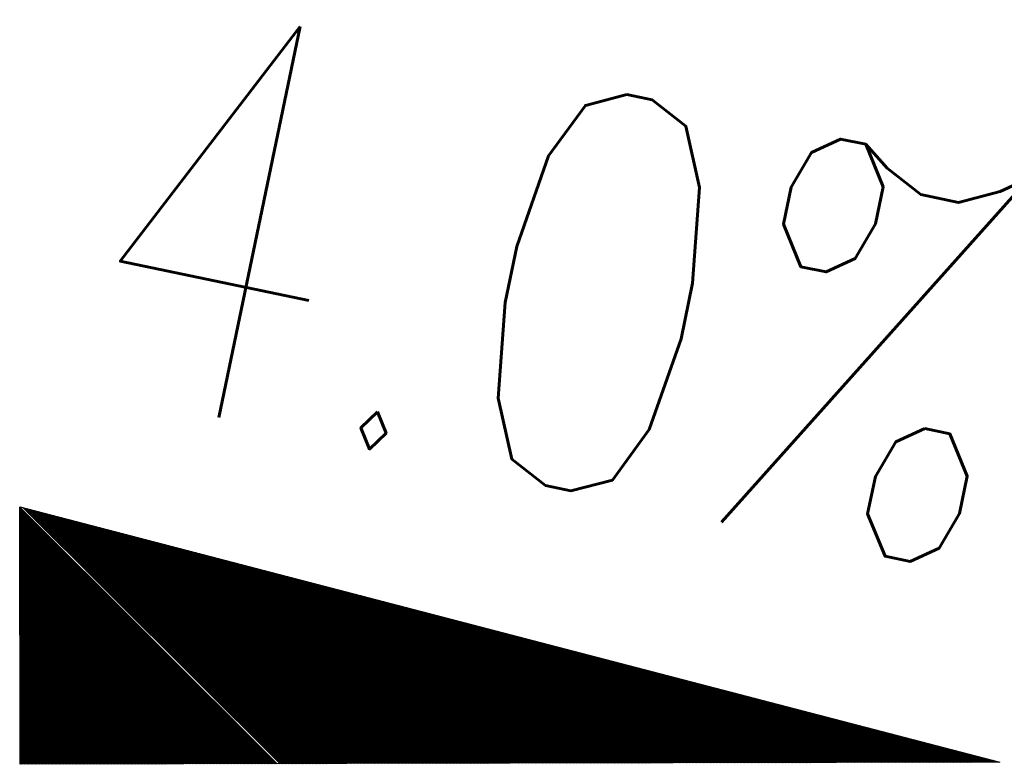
# Model space of a CAD drawing. Extents: x 0 to 1135, y 0 to 420.
# Tile 55 of 79: x 1083 to 1089, y 141 to 146. Entities that reach past the tile are written whole.
import ezdxf

# ---------------------------------------------------------------- set-up
doc = ezdxf.new("R2010")
doc.units = 0
doc.header["$LTSCALE"] = 2
doc.header["$MEASUREMENT"] = 0
doc.linetypes.add('AUSGEZOGEN', pattern=[0])
doc.layers.get('0').update_dxf_attribs({"color": 8, "linetype": 'AUSGEZOGEN'})
doc.layers.add('GEF', color=8, linetype='AUSGEZOGEN')
doc.styles.add('ROMANS', font='romans.shx', dxfattribs={"width": 0.8})

# ---------------------------------------------------------------- blocks, each defined once
blk = doc.blocks.new('*X15')
at = {"color": 0}
for p, q in [((725.8266, 193.8437), (727.4359, 195.4529)), ((725.8266, 193.8525), (727.427, 195.4529)), ((725.8266, 193.8614), (727.4182, 195.4529)), ((725.8266, 193.8702), (727.4094, 195.4529)), ((725.8266, 193.879), (727.4005, 195.4529)), ((725.8266, 193.8879), (727.3917, 195.4529)), ((725.8266, 193.8967), (727.3828, 195.4529)), ((725.8266, 193.9056), (727.374, 195.4529)), ((725.8266, 193.9144), (727.3652, 195.4529)), ((725.8266, 193.9232), (727.3563, 195.4529)), ((725.8266, 193.9321), (727.3475, 195.4529)), ((725.8266, 193.9409), (727.3387, 195.4529)), ((725.8266, 193.9498), (727.3298, 195.4529)), ((725.8266, 193.9586), (727.321, 195.4529)), ((725.8266, 193.9674), (727.3121, 195.4529)), ((725.8266, 193.9763), (727.3033, 195.4529)), ((725.8266, 193.9851), (727.2945, 195.4529)), ((725.8266, 193.994), (727.2856, 195.4529)), ((725.8266, 194.0028), (727.2768, 195.4529)), ((725.8266, 194.0116), (727.2679, 195.4529)), ((725.8266, 194.0205), (727.2591, 195.4529)), ((725.8266, 194.0293), (727.2503, 195.4529)), ((725.8266, 194.0381), (727.2414, 195.4529)), ((725.8266, 194.047), (727.2326, 195.4529)), ((725.8266, 194.0558), (727.2237, 195.4529)), ((725.8266, 194.0647), (727.2149, 195.4529)), ((725.8266, 194.0735), (727.2061, 195.4529)), ((725.8266, 194.0823), (727.1972, 195.4529)), ((725.8266, 194.0912), (727.1884, 195.4529)), ((725.8266, 194.1), (727.1796, 195.4529)), ((725.8266, 194.1089), (727.1707, 195.4529)), ((725.8266, 194.1177), (727.1619, 195.4529)), ((725.8266, 194.1265), (727.153, 195.4529)), ((725.8266, 194.1354), (727.1442, 195.4529)), ((725.8266, 194.1442), (727.1354, 195.4529)), ((725.8266, 194.153), (727.1265, 195.4529)), ((725.8266, 194.1619), (727.1177, 195.4529)), ((725.8266, 194.1707), (727.1088, 195.4529)), ((725.8266, 194.1796), (727.1, 195.4529)), ((725.8266, 194.1884), (727.0912, 195.4529)), ((725.8266, 194.1972), (727.0823, 195.4529)), ((725.8266, 194.2061), (727.0735, 195.4529)), ((725.8266, 194.2149), (727.0646, 195.4529)), ((725.8266, 194.2238), (727.0558, 195.4529)), ((725.8266, 194.2326), (727.047, 195.4529)), ((725.8266, 194.2414), (727.0381, 195.4529)), ((725.8266, 194.2503), (727.0293, 195.4529)), ((725.8266, 194.2591), (727.0205, 195.4529)), ((725.8266, 194.268), (727.0116, 195.4529)), ((725.8266, 194.2768), (727.0028, 195.4529)), ((725.8266, 194.2856), (726.9939, 195.4529)), ((725.8266, 194.2945), (726.9851, 195.4529)), ((725.8266, 194.3033), (726.9763, 195.4529)), ((725.8266, 194.3121), (726.9674, 195.4529)), ((725.8266, 194.321), (726.9586, 195.4529)), ((725.8266, 194.3298), (726.9497, 195.4529)), ((725.8266, 194.3387), (726.9409, 195.4529)), ((725.8266, 194.3475), (726.9321, 195.4529)), ((725.8266, 194.3563), (726.9232, 195.4529)), ((725.8266, 194.3652), (726.9144, 195.4529)), ((725.8266, 194.374), (726.9055, 195.4529)), ((725.8266, 194.3829), (726.8967, 195.4529)), ((725.8266, 194.3917), (726.8879, 195.4529)), ((725.8266, 194.4005), (726.879, 195.4529)), ((725.8266, 194.4094), (726.8702, 195.4529)), ((725.8266, 194.4182), (726.8614, 195.4529)), ((725.8266, 194.4271), (726.8525, 195.4529)), ((725.8266, 194.4359), (726.8437, 195.4529)), ((725.8266, 194.4447), (726.8348, 195.4529)), ((725.8266, 194.4536), (726.826, 195.4529)), ((725.8266, 194.4624), (726.8172, 195.4529)), ((725.8266, 194.4712), (726.8083, 195.4529)), ((725.8266, 194.4801), (726.7995, 195.4529)), ((725.8266, 194.4889), (726.7906, 195.4529)), ((725.8266, 194.4978), (726.7818, 195.4529)), ((725.8266, 194.5066), (726.773, 195.4529)), ((725.8266, 194.5154), (726.7641, 195.4529)), ((725.8266, 194.5243), (726.7553, 195.4529)), ((725.8266, 194.5331), (726.7465, 195.4529)), ((725.8266, 194.542), (726.7376, 195.4529)), ((725.8266, 194.5508), (726.7288, 195.4529)), ((725.8266, 194.5596), (726.7199, 195.4529)), ((725.8266, 194.5685), (726.7111, 195.4529)), ((725.8266, 194.5773), (726.7023, 195.4529)), ((725.8266, 194.5862), (726.6934, 195.4529)), ((725.8266, 194.595), (726.6846, 195.4529)), ((725.8266, 194.6038), (726.6757, 195.4529)), ((725.8266, 194.6127), (726.6669, 195.4529)), ((725.8266, 194.6215), (726.6581, 195.4529)), ((725.8266, 194.6303), (726.6492, 195.4529)), ((725.8266, 194.6392), (726.6404, 195.4529)), ((725.8266, 194.648), (726.6315, 195.4529)), ((725.8266, 194.6569), (726.6227, 195.4529)), ((725.8266, 194.6657), (726.6139, 195.4529)), ((725.8266, 194.6745), (726.605, 195.4529)), ((725.8266, 194.6834), (726.5962, 195.4529)), ((725.8266, 194.6922), (726.5874, 195.4529)), ((725.8266, 194.7011), (726.5785, 195.4529)), ((725.8266, 194.7099), (726.5697, 195.4529)), ((725.8266, 194.7187), (726.5608, 195.4529)), ((725.8266, 194.7276), (726.552, 195.4529)), ((725.8266, 194.7364), (726.5432, 195.4529)), ((725.8266, 194.7453), (726.5343, 195.4529)), ((725.8266, 194.7541), (726.5255, 195.4529)), ((725.8266, 194.7629), (726.5166, 195.4529)), ((725.8266, 194.7718), (726.5078, 195.4529)), ((725.8266, 194.7806), (726.499, 195.4529)), ((725.8266, 194.7894), (726.4901, 195.4529)), ((725.8266, 194.7983), (726.4813, 195.4529)), ((725.8266, 194.8071), (726.4724, 195.4529)), ((725.8266, 194.816), (726.4636, 195.4529)), ((725.8266, 194.8248), (726.4548, 195.4529)), ((725.8266, 194.8336), (726.4459, 195.4529)), ((725.8266, 194.8425), (726.4371, 195.4529)), ((725.8266, 194.8513), (726.4283, 195.4529)), ((725.8266, 194.8602), (726.4194, 195.4529)), ((725.8266, 194.869), (726.4106, 195.4529)), ((725.8266, 194.8778), (726.4017, 195.4529)), ((725.8266, 194.8867), (726.3929, 195.4529)), ((725.8266, 194.8955), (726.3841, 195.4529)), ((725.8266, 194.9044), (726.3752, 195.4529)), ((725.8266, 194.9132), (726.3664, 195.4529)), ((725.8266, 194.922), (726.3575, 195.4529)), ((725.8266, 194.9309), (726.3487, 195.4529)), ((725.8266, 194.9397), (726.3399, 195.4529)), ((725.8266, 194.9485), (726.331, 195.4529)), ((725.8266, 194.9574), (726.3222, 195.4529)), ((725.8266, 194.9662), (726.3133, 195.4529)), ((725.8266, 194.9751), (726.3045, 195.4529)), ((725.8266, 194.9839), (726.2957, 195.4529)), ((725.8266, 194.9927), (726.2868, 195.4529)), ((725.8266, 195.0016), (726.278, 195.4529)), ((725.8266, 195.0104), (726.2692, 195.4529)), ((725.8266, 195.0193), (726.2603, 195.4529)), ((725.8266, 195.0281), (726.2515, 195.4529)), ((725.8266, 195.0369), (726.2426, 195.4529)), ((725.8266, 195.0458), (726.2338, 195.4529)), ((725.8266, 195.0546), (726.225, 195.4529)), ((725.8266, 195.0634), (726.2161, 195.4529)), ((725.8266, 195.0723), (726.2073, 195.4529)), ((725.8266, 195.0811), (726.1984, 195.4529)), ((725.8266, 195.09), (726.1896, 195.4529)), ((725.8266, 195.0988), (726.1808, 195.4529)), ((725.8266, 195.1076), (726.1719, 195.4529)), ((725.8266, 195.1165), (726.1631, 195.4529)), ((725.8266, 195.1253), (726.1542, 195.4529)), ((725.8266, 195.1342), (726.1454, 195.4529)), ((725.8266, 195.143), (726.1366, 195.4529)), ((725.8266, 195.1518), (726.1277, 195.4529)), ((725.8266, 195.1607), (726.1189, 195.4529)), ((725.8266, 195.1695), (726.1101, 195.4529)), ((725.8266, 195.1784), (726.1012, 195.4529)), ((725.8266, 195.1872), (726.0924, 195.4529)), ((725.8266, 195.196), (726.0835, 195.4529)), ((725.8266, 195.2049), (726.0747, 195.4529)), ((725.8266, 195.2137), (726.0659, 195.4529)), ((725.8266, 195.2225), (726.057, 195.4529)), ((725.8266, 195.2314), (726.0482, 195.4529)), ((725.8266, 195.2402), (726.0393, 195.4529)), ((725.8266, 195.2491), (726.0305, 195.4529)), ((725.8266, 195.2579), (726.0217, 195.4529)), ((725.8266, 195.2667), (726.0128, 195.4529)), ((725.8266, 195.2756), (726.004, 195.4529)), ((725.8266, 195.2844), (725.9951, 195.4529)), ((725.8266, 195.2933), (725.9863, 195.4529)), ((725.8266, 195.3021), (725.9775, 195.4529)), ((725.8266, 195.3109), (725.9686, 195.4529)), ((725.8266, 195.3198), (725.9598, 195.4529)), ((725.8266, 195.3286), (725.951, 195.4529)), ((725.8266, 195.3375), (725.9421, 195.4529)), ((725.8266, 195.3463), (725.9333, 195.4529)), ((725.8266, 195.3551), (725.9244, 195.4529)), ((725.8266, 195.364), (725.9156, 195.4529)), ((725.8266, 195.3728), (725.9068, 195.4529)), ((725.8266, 195.3816), (725.8979, 195.4529)), ((725.8266, 195.3905), (725.8891, 195.4529)), ((725.8266, 195.3993), (725.8802, 195.4529)), ((725.8266, 195.4082), (725.8714, 195.4529)), ((725.8266, 195.417), (725.8626, 195.4529)), ((725.8266, 195.4258), (725.8537, 195.4529)), ((725.8266, 195.4347), (725.8449, 195.4529)), ((725.8266, 195.4435), (725.8361, 195.4529)), ((725.8266, 193.826), (727.4333, 195.4327)), ((725.8266, 193.8172), (727.4301, 195.4207)), ((725.8266, 193.8083), (727.427, 195.4087)), ((725.8266, 193.7995), (727.4238, 195.3967)), ((725.8266, 193.7907), (727.4207, 195.3847)), ((725.8266, 193.7818), (727.4175, 195.3727)), ((725.8266, 193.773), (727.4144, 195.3607)), ((725.8266, 193.7641), (727.4112, 195.3487)), ((725.8266, 193.7553), (727.4081, 195.3367)), ((725.8266, 193.7465), (727.4049, 195.3247)), ((725.8266, 193.7376), (727.4017, 195.3127)), ((725.8266, 193.7288), (727.3986, 195.3007)), ((725.8266, 193.7199), (727.3954, 195.2887)), ((725.8266, 193.7111), (727.3923, 195.2768)), ((725.8266, 193.7023), (727.3891, 195.2648)), ((725.8266, 193.6934), (727.386, 195.2528)), ((725.8266, 193.6846), (727.3828, 195.2408)), ((725.8266, 193.6758), (727.3797, 195.2288)), ((725.8266, 193.6669), (727.3765, 195.2168)), ((725.8266, 193.6581), (727.3734, 195.2048)), ((725.8266, 193.6492), (727.3702, 195.1928)), ((725.8266, 193.6404), (727.3671, 195.1808)), ((725.8266, 193.6316), (727.3639, 195.1688)), ((725.8266, 193.6227), (727.3608, 195.1568)), ((725.8266, 193.6139), (727.3576, 195.1448)), ((725.8266, 193.605), (727.3544, 195.1329)), ((725.8266, 193.5962), (727.3513, 195.1209)), ((725.8266, 193.5874), (727.3481, 195.1089)), ((725.8266, 193.5785), (727.345, 195.0969)), ((725.8266, 193.5697), (727.3418, 195.0849)), ((725.8266, 193.5608), (727.3387, 195.0729)), ((725.8266, 193.552), (727.3355, 195.0609)), ((725.8266, 193.5432), (727.3324, 195.0489)), ((725.8266, 193.5343), (727.3292, 195.0369)), ((725.8266, 193.5255), (727.3261, 195.0249)), ((725.8266, 193.5167), (727.3229, 195.0129)), ((725.8266, 193.5078), (727.3198, 195.0009)), ((725.8266, 193.499), (727.3166, 194.9889)), ((725.8266, 193.4901), (727.3135, 194.977)), ((725.8266, 193.4813), (727.3103, 194.965)), ((725.8266, 193.4725), (727.3071, 194.953)), ((725.8266, 193.4636), (727.304, 194.941)), ((725.8266, 193.4548), (727.3008, 194.929)), ((725.8266, 193.4459), (727.2977, 194.917)), ((725.8266, 193.4371), (727.2945, 194.905)), ((725.8266, 193.4283), (727.2914, 194.893)), ((725.8266, 193.4194), (727.2882, 194.881)), ((725.8266, 193.4106), (727.2851, 194.869)), ((725.8266, 193.4017), (727.2819, 194.857)), ((725.8266, 193.3929), (727.2788, 194.845)), ((725.8266, 193.3841), (727.2756, 194.833)), ((725.8266, 193.3752), (727.2725, 194.8211)), ((725.8266, 193.3664), (727.2693, 194.8091)), ((725.8266, 193.3576), (727.2662, 194.7971)), ((725.8266, 193.3487), (727.263, 194.7851)), ((725.8266, 193.3399), (727.2599, 194.7731)), ((725.8266, 193.331), (727.2567, 194.7611)), ((725.8266, 193.3222), (727.2535, 194.7491)), ((725.8266, 193.3134), (727.2504, 194.7371)), ((725.8266, 193.3045), (727.2472, 194.7251)), ((725.8266, 193.2957), (727.2441, 194.7131)), ((725.8266, 193.2868), (727.2409, 194.7011)), ((725.8266, 193.278), (727.2378, 194.6891)), ((725.8266, 193.2692), (727.2346, 194.6772)), ((725.8266, 193.2603), (727.2315, 194.6652)), ((725.8266, 193.2515), (727.2283, 194.6532)), ((725.8266, 193.2426), (727.2252, 194.6412)), ((725.8266, 193.2338), (727.222, 194.6292)), ((725.8266, 193.225), (727.2189, 194.6172)), ((725.8266, 193.2161), (727.2157, 194.6052)), ((725.8266, 193.2073), (727.2126, 194.5932)), ((725.8266, 193.1985), (727.2094, 194.5812)), ((725.8266, 193.1896), (727.2062, 194.5692)), ((725.8266, 193.1808), (727.2031, 194.5572)), ((725.8266, 193.1719), (727.1999, 194.5452)), ((725.8266, 193.1631), (727.1968, 194.5332)), ((725.8266, 193.1543), (727.1936, 194.5213)), ((725.8266, 193.1454), (727.1905, 194.5093)), ((725.8266, 193.1366), (727.1873, 194.4973)), ((725.8266, 193.1277), (727.1842, 194.4853)), ((725.8266, 193.1189), (727.181, 194.4733)), ((725.8266, 193.1101), (727.1779, 194.4613)), ((725.8266, 193.1012), (727.1747, 194.4493)), ((725.8266, 193.0924), (727.1716, 194.4373)), ((725.8266, 193.0836), (727.1684, 194.4253)), ((725.8266, 193.0747), (727.1653, 194.4133)), ((725.8266, 193.0659), (727.1621, 194.4013)), ((725.8266, 193.057), (727.1589, 194.3893)), ((725.8266, 193.0482), (727.1558, 194.3774)), ((725.8266, 193.0394), (727.1526, 194.3654)), ((725.8266, 193.0305), (727.1495, 194.3534)), ((725.8266, 193.0217), (727.1463, 194.3414)), ((725.8266, 193.0128), (727.1432, 194.3294)), ((725.8266, 193.004), (727.14, 194.3174)), ((725.8266, 192.9952), (727.1369, 194.3054)), ((725.8266, 192.9863), (727.1337, 194.2934)), ((725.8266, 192.9775), (727.1306, 194.2814)), ((725.8266, 192.9686), (727.1274, 194.2694)), ((725.8266, 192.9598), (727.1243, 194.2574)), ((725.8266, 192.951), (727.1211, 194.2454)), ((725.8266, 192.9421), (727.118, 194.2334)), ((725.8266, 192.9333), (727.1148, 194.2215)), ((725.8266, 192.9245), (727.1116, 194.2095)), ((725.8266, 192.9156), (727.1085, 194.1975)), ((725.8266, 192.9068), (727.1053, 194.1855)), ((725.8266, 192.8979), (727.1022, 194.1735)), ((725.8266, 192.8891), (727.099, 194.1615)), ((725.8266, 192.8803), (727.0959, 194.1495)), ((725.8266, 192.8714), (727.0927, 194.1375)), ((725.8266, 192.8626), (727.0896, 194.1255)), ((725.8266, 192.8537), (727.0864, 194.1135)), ((725.8266, 192.8449), (727.0833, 194.1015)), ((725.8266, 192.8361), (727.0801, 194.0895)), ((725.8266, 192.8272), (727.077, 194.0775)), ((725.8266, 192.8184), (727.0738, 194.0656)), ((725.8266, 192.8095), (727.0707, 194.0536)), ((725.8266, 192.8007), (727.0675, 194.0416)), ((725.8266, 192.7919), (727.0644, 194.0296)), ((725.8266, 192.783), (727.0612, 194.0176)), ((725.8266, 192.7742), (727.058, 194.0056)), ((725.8266, 192.7654), (727.0549, 193.9936)), ((725.8266, 192.7565), (727.0517, 193.9816)), ((725.8266, 192.7477), (727.0486, 193.9696)), ((725.8266, 192.7388), (727.0454, 193.9576)), ((725.8266, 192.73), (727.0423, 193.9456)), ((725.8266, 192.7212), (727.0391, 193.9336)), ((725.8266, 192.7123), (727.036, 193.9217)), ((725.8266, 192.7035), (727.0328, 193.9097)), ((725.8266, 192.6946), (727.0297, 193.8977)), ((725.8266, 192.6858), (727.0265, 193.8857)), ((725.8266, 192.677), (727.0234, 193.8737)), ((725.8266, 192.6681), (727.0202, 193.8617)), ((725.8266, 192.6593), (727.0171, 193.8497)), ((725.8266, 192.6504), (727.0139, 193.8377)), ((725.8266, 192.6416), (727.0107, 193.8257)), ((725.8266, 192.6328), (727.0076, 193.8137)), ((725.8266, 192.6239), (727.0044, 193.8017)), ((725.8266, 192.6151), (727.0013, 193.7897)), ((725.8266, 192.6063), (726.9981, 193.7777)), ((725.8266, 192.5974), (726.995, 193.7658)), ((725.8266, 192.5886), (726.9918, 193.7538)), ((725.8266, 192.5797), (726.9887, 193.7418)), ((725.8266, 192.5709), (726.9855, 193.7298)), ((725.8266, 192.5621), (726.9824, 193.7178)), ((725.8266, 192.5532), (726.9792, 193.7058)), ((725.8266, 192.5444), (726.9761, 193.6938)), ((725.8266, 192.5355), (726.9729, 193.6818)), ((725.8266, 192.5267), (726.9698, 193.6698)), ((725.8266, 192.5179), (726.9666, 193.6578)), ((725.8266, 192.509), (726.9634, 193.6458)), ((725.8266, 192.5002), (726.9603, 193.6338)), ((725.8266, 192.4913), (726.9571, 193.6219)), ((725.8266, 192.4825), (726.954, 193.6099)), ((725.8266, 192.4737), (726.9508, 193.5979)), ((725.8266, 192.4648), (726.9477, 193.5859)), ((725.8266, 192.456), (726.9445, 193.5739)), ((725.8266, 192.4472), (726.9414, 193.5619)), ((725.8266, 192.4383), (726.9382, 193.5499)), ((725.8266, 192.4295), (726.9351, 193.5379)), ((725.8266, 192.4206), (726.9319, 193.5259)), ((725.8266, 192.4118), (726.9288, 193.5139)), ((725.8266, 192.403), (726.9256, 193.5019)), ((725.8266, 192.3941), (726.9225, 193.4899)), ((725.8266, 192.3853), (726.9193, 193.4779)), ((725.8266, 192.3764), (726.9161, 193.466)), ((725.8266, 192.3676), (726.913, 193.454)), ((725.8266, 192.3588), (726.9098, 193.442)), ((725.8266, 192.3499), (726.9067, 193.43)), ((725.8266, 192.3411), (726.9035, 193.418)), ((725.8266, 192.3322), (726.9004, 193.406)), ((725.8266, 192.3234), (726.8972, 193.394)), ((725.8266, 192.3146), (726.8941, 193.382)), ((725.8266, 192.3057), (726.8909, 193.37)), ((725.8266, 192.2969), (726.8878, 193.358)), ((725.8266, 192.2881), (726.8846, 193.346)), ((725.8266, 192.2792), (726.8815, 193.334)), ((725.8266, 192.2704), (726.8783, 193.322)), ((725.8266, 192.2615), (726.8752, 193.3101)), ((725.8266, 192.2527), (726.872, 193.2981)), ((725.8266, 192.2439), (726.8688, 193.2861)), ((725.8266, 192.235), (726.8657, 193.2741)), ((725.8266, 192.2262), (726.8625, 193.2621)), ((725.8266, 192.2173), (726.8594, 193.2501)), ((725.8266, 192.2085), (726.8562, 193.2381)), ((725.8266, 192.1997), (726.8531, 193.2261)), ((725.8266, 192.1908), (726.8499, 193.2141)), ((725.8266, 192.182), (726.8468, 193.2021)), ((725.8266, 192.1732), (726.8436, 193.1901)), ((725.8266, 192.1643), (726.8405, 193.1781)), ((725.8266, 192.1555), (726.8373, 193.1662)), ((725.8266, 192.1466), (726.8342, 193.1542)), ((725.8266, 192.1378), (726.831, 193.1422)), ((725.8266, 192.129), (726.8279, 193.1302)), ((725.8266, 192.1201), (726.8247, 193.1182)), ((725.8266, 192.1113), (726.8216, 193.1062)), ((725.8266, 192.1024), (726.8184, 193.0942)), ((725.8266, 192.0936), (726.8152, 193.0822)), ((725.8266, 192.0848), (726.8121, 193.0702)), ((725.8266, 192.0759), (726.8089, 193.0582)), ((725.8266, 192.0671), (726.8058, 193.0462)), ((725.8266, 192.0582), (726.8026, 193.0342)), ((725.8266, 192.0494), (726.7995, 193.0222)), ((725.8266, 192.0406), (726.7963, 193.0103)), ((725.8266, 192.0317), (726.7932, 192.9983)), ((725.8266, 192.0229), (726.79, 192.9863)), ((725.8266, 192.0141), (726.7869, 192.9743)), ((725.8266, 192.0052), (726.7837, 192.9623)), ((725.8266, 191.9964), (726.7806, 192.9503)), ((725.8266, 191.9875), (726.7774, 192.9383)), ((725.8266, 191.9787), (726.7743, 192.9263)), ((725.8266, 191.9699), (726.7711, 192.9143)), ((725.8266, 191.961), (726.7679, 192.9023)), ((725.8266, 191.9522), (726.7648, 192.8903)), ((725.8266, 191.9433), (726.7616, 192.8783)), ((725.8266, 191.9345), (726.7585, 192.8664)), ((725.8266, 191.9257), (726.7553, 192.8544)), ((725.8266, 191.9168), (726.7522, 192.8424)), ((725.8266, 191.908), (726.749, 192.8304)), ((725.8266, 191.8991), (726.7459, 192.8184)), ((725.8266, 191.8903), (726.7427, 192.8064)), ((725.8266, 191.8815), (726.7396, 192.7944)), ((725.8266, 191.8726), (726.7364, 192.7824)), ((725.8266, 191.8638), (726.7333, 192.7704)), ((725.8266, 191.855), (726.7301, 192.7584)), ((725.8266, 191.8461), (726.727, 192.7464)), ((725.8266, 191.8373), (726.7238, 192.7344)), ((725.8266, 191.8284), (726.7206, 192.7224)), ((725.8266, 191.8196), (726.7175, 192.7105)), ((725.8266, 191.8108), (726.7143, 192.6985)), ((725.8266, 191.8019), (726.7112, 192.6865)), ((725.8266, 191.7931), (726.708, 192.6745)), ((725.8266, 191.7842), (726.7049, 192.6625)), ((725.8266, 191.7754), (726.7017, 192.6505)), ((725.8266, 191.7666), (726.6986, 192.6385)), ((725.8266, 191.7577), (726.6954, 192.6265)), ((725.8266, 191.7489), (726.6923, 192.6145)), ((725.8266, 191.74), (726.6891, 192.6025)), ((725.8266, 191.7312), (726.686, 192.5905)), ((725.8266, 191.7224), (726.6828, 192.5785)), ((725.8266, 191.7135), (726.6797, 192.5665)), ((725.8266, 191.7047), (726.6765, 192.5546)), ((725.8266, 191.6959), (726.6733, 192.5426)), ((725.8266, 191.687), (726.6702, 192.5306)), ((725.8266, 191.6782), (726.667, 192.5186)), ((725.8266, 191.6693), (726.6639, 192.5066)), ((725.8266, 191.6605), (726.6607, 192.4946)), ((725.8266, 191.6517), (726.6576, 192.4826)), ((725.8266, 191.6428), (726.6544, 192.4706)), ((725.8266, 191.634), (726.6513, 192.4586)), ((725.8266, 191.6251), (726.6481, 192.4466)), ((725.8266, 191.6163), (726.645, 192.4346)), ((725.8266, 191.6075), (726.6418, 192.4226)), ((725.8266, 191.5986), (726.6387, 192.4107)), ((725.8266, 191.5898), (726.6355, 192.3987)), ((725.8266, 191.5809), (726.6324, 192.3867)), ((725.8266, 191.5721), (726.6292, 192.3747)), ((725.8266, 191.5633), (726.6261, 192.3627)), ((725.8266, 191.5544), (726.6229, 192.3507)), ((725.8266, 191.5456), (726.6197, 192.3387)), ((725.8266, 191.5368), (726.6166, 192.3267)), ((725.8266, 191.5279), (726.6134, 192.3147)), ((725.8266, 191.5191), (726.6103, 192.3027)), ((725.8266, 191.5102), (726.6071, 192.2907)), ((725.8266, 191.5014), (726.604, 192.2787)), ((725.8266, 191.4926), (726.6008, 192.2667)), ((725.8266, 191.4837), (726.5977, 192.2548)), ((725.8266, 191.4749), (726.5945, 192.2428)), ((725.8266, 191.466), (726.5914, 192.2308)), ((725.8266, 191.4572), (726.5882, 192.2188)), ((725.8266, 191.4484), (726.5851, 192.2068)), ((725.8266, 191.4395), (726.5819, 192.1948)), ((725.8266, 191.4307), (726.5788, 192.1828)), ((725.8266, 191.4218), (726.5756, 192.1708)), ((725.8266, 191.413), (726.5724, 192.1588)), ((725.8266, 191.4042), (726.5693, 192.1468)), ((725.8266, 191.3953), (726.5661, 192.1348)), ((725.8266, 191.3865), (726.563, 192.1228)), ((725.8266, 191.3777), (726.5598, 192.1109)), ((725.8266, 191.3688), (726.5567, 192.0989)), ((725.8266, 191.36), (726.5535, 192.0869)), ((725.8266, 191.3511), (726.5504, 192.0749)), ((725.8266, 191.3423), (726.5472, 192.0629)), ((725.8266, 191.3335), (726.5441, 192.0509)), ((725.8266, 191.3246), (726.5409, 192.0389)), ((725.8266, 191.3158), (726.5378, 192.0269)), ((725.8266, 191.3069), (726.5346, 192.0149)), ((725.8266, 191.2981), (726.5315, 192.0029)), ((725.8266, 191.2893), (726.5283, 191.9909)), ((725.8266, 191.2804), (726.5251, 191.9789)), ((725.8266, 191.2716), (726.522, 191.9669)), ((725.8266, 191.2628), (726.5188, 191.955)), ((725.8266, 191.2539), (726.5157, 191.943)), ((725.8266, 191.2451), (726.5125, 191.931)), ((725.8266, 191.2362), (726.5094, 191.919)), ((725.8266, 191.2274), (726.5062, 191.907)), ((725.8266, 191.2186), (726.5031, 191.895)), ((725.8266, 191.2097), (726.4999, 191.883)), ((725.8266, 191.2009), (726.4968, 191.871)), ((725.8266, 191.192), (726.4936, 191.859)), ((725.8266, 191.1832), (726.4905, 191.847)), ((725.8266, 191.1744), (726.4873, 191.835)), ((725.8266, 191.1655), (726.4842, 191.823)), ((725.8266, 191.1567), (726.481, 191.811)), ((725.8266, 191.1478), (726.4778, 191.7991)), ((725.8266, 191.139), (726.4747, 191.7871)), ((725.8266, 191.1302), (726.4715, 191.7751)), ((725.8266, 191.1213), (726.4684, 191.7631)), ((725.8266, 191.1125), (726.4652, 191.7511)), ((725.8266, 191.1037), (726.4621, 191.7391)), ((725.8266, 191.0948), (726.4589, 191.7271)), ((725.8266, 191.086), (726.4558, 191.7151)), ((725.8266, 191.0771), (726.4526, 191.7031)), ((725.8266, 191.0683), (726.4495, 191.6911)), ((725.8266, 191.0595), (726.4463, 191.6791)), ((725.8266, 191.0506), (726.4432, 191.6671)), ((725.8266, 191.0418), (726.44, 191.6552)), ((725.8266, 191.0329), (726.4369, 191.6432)), ((725.8266, 191.0241), (726.4337, 191.6312)), ((725.8266, 191.0153), (726.4306, 191.6192)), ((725.8266, 191.0064), (726.4274, 191.6072)), ((725.8266, 190.9976), (726.4242, 191.5952)), ((725.8266, 190.9887), (726.4211, 191.5832)), ((725.8266, 190.9799), (726.4179, 191.5712)), ((725.8266, 190.9711), (726.4148, 191.5592)), ((725.8266, 190.9622), (726.4116, 191.5472)), ((725.8266, 190.9534), (726.4085, 191.5352)), ((725.8266, 190.9446), (726.4053, 191.5232)), ((725.8266, 190.9357), (726.4022, 191.5112)), ((725.8266, 190.9269), (726.399, 191.4993)), ((725.8266, 190.918), (726.3959, 191.4873)), ((725.8266, 190.9092), (726.3927, 191.4753)), ((725.8266, 190.9004), (726.3896, 191.4633)), ((725.8266, 190.8915), (726.3864, 191.4513)), ((725.8266, 190.8827), (726.3833, 191.4393)), ((725.8266, 190.8738), (726.3801, 191.4273)), ((725.8266, 190.865), (726.3769, 191.4153)), ((725.8266, 190.8562), (726.3738, 191.4033)), ((725.8266, 190.8473), (726.3706, 191.3913)), ((725.8266, 190.8385), (726.3675, 191.3793)), ((725.8266, 190.8296), (726.3643, 191.3673)), ((725.8266, 190.8208), (726.3612, 191.3553)), ((725.8266, 190.812), (726.358, 191.3434)), ((725.8266, 190.8031), (726.3549, 191.3314)), ((725.8266, 190.7943), (726.3517, 191.3194)), ((725.8266, 190.7855), (726.3486, 191.3074)), ((725.8266, 190.7766), (726.3454, 191.2954)), ((725.8266, 190.7678), (726.3423, 191.2834)), ((725.8266, 190.7589), (726.3391, 191.2714)), ((725.8266, 190.7501), (726.336, 191.2594)), ((725.8266, 190.7413), (726.3328, 191.2474)), ((725.8266, 190.7324), (726.3296, 191.2354)), ((725.8266, 190.7236), (726.3265, 191.2234)), ((725.8266, 190.7147), (726.3233, 191.2114)), ((725.8266, 190.7059), (726.3202, 191.1995)), ((725.8266, 190.6971), (726.317, 191.1875)), ((725.8266, 190.6882), (726.3139, 191.1755)), ((725.8266, 190.6794), (726.3107, 191.1635)), ((725.8266, 190.6705), (726.3076, 191.1515)), ((725.8266, 190.6617), (726.3044, 191.1395)), ((725.8266, 190.6529), (726.3013, 191.1275)), ((725.8266, 190.644), (726.2981, 191.1155)), ((725.8266, 190.6352), (726.295, 191.1035)), ((725.8266, 190.6264), (726.2918, 191.0915)), ((725.8266, 190.6175), (726.2887, 191.0795)), ((725.8266, 190.6087), (726.2855, 191.0675)), ((725.8266, 190.5998), (726.2823, 191.0555)), ((725.8266, 190.591), (726.2792, 191.0436)), ((725.8266, 190.5822), (726.276, 191.0316)), ((725.8266, 190.5733), (726.2729, 191.0196)), ((725.8266, 190.5645), (726.2697, 191.0076)), ((725.8266, 190.5556), (726.2666, 190.9956)), ((725.8266, 190.5468), (726.2634, 190.9836)), ((725.8266, 190.538), (726.2603, 190.9716)), ((725.8266, 190.5291), (726.2571, 190.9596)), ((725.8266, 190.5203), (726.254, 190.9476)), ((725.8266, 190.5114), (726.2508, 190.9356)), ((725.8266, 190.5026), (726.2477, 190.9236)), ((725.8266, 190.4938), (726.2445, 190.9116)), ((725.8266, 190.4849), (726.2414, 190.8997)), ((725.8266, 190.4761), (726.2382, 190.8877)), ((725.8266, 190.4673), (726.235, 190.8757)), ((725.8266, 190.4584), (726.2319, 190.8637)), ((725.8266, 190.4496), (726.2287, 190.8517)), ((725.8266, 190.4407), (726.2256, 190.8397)), ((725.8266, 190.4319), (726.2224, 190.8277)), ((725.8266, 190.4231), (726.2193, 190.8157)), ((725.8266, 190.4142), (726.2161, 190.8037)), ((725.8266, 190.4054), (726.213, 190.7917)), ((725.8266, 190.3965), (726.2098, 190.7797)), ((725.8266, 190.3877), (726.2067, 190.7677)), ((725.8266, 190.3789), (726.2035, 190.7557)), ((725.8266, 190.37), (726.2004, 190.7438)), ((725.8266, 190.3612), (726.1972, 190.7318)), ((725.8266, 190.3524), (726.1941, 190.7198)), ((725.8266, 190.3435), (726.1909, 190.7078)), ((725.8266, 190.3347), (726.1878, 190.6958)), ((725.8266, 190.3258), (726.1846, 190.6838)), ((725.8266, 190.317), (726.1814, 190.6718)), ((725.8266, 190.3082), (726.1783, 190.6598)), ((725.8266, 190.2993), (726.1751, 190.6478)), ((725.8266, 190.2905), (726.172, 190.6358)), ((725.8266, 190.2816), (726.1688, 190.6238)), ((725.8266, 190.2728), (726.1657, 190.6118)), ((725.8266, 190.264), (726.1625, 190.5998)), ((725.8266, 190.2551), (726.1594, 190.5879)), ((725.8266, 190.2463), (726.1562, 190.5759)), ((725.8266, 190.2374), (726.1531, 190.5639)), ((725.8266, 190.2286), (726.1499, 190.5519)), ((725.8266, 190.2198), (726.1468, 190.5399)), ((725.8266, 190.2109), (726.1436, 190.5279)), ((725.8266, 190.2021), (726.1405, 190.5159)), ((725.8266, 190.1933), (726.1373, 190.5039)), ((725.8266, 190.1844), (726.1341, 190.4919)), ((725.8266, 190.1756), (726.131, 190.4799)), ((725.8266, 190.1667), (726.1278, 190.4679)), ((725.8266, 190.1579), (726.1247, 190.4559)), ((725.8266, 190.1491), (726.1215, 190.444)), ((725.8266, 190.1402), (726.1184, 190.432)), ((725.8266, 190.1314), (726.1152, 190.42)), ((725.8266, 190.1225), (726.1121, 190.408)), ((725.8266, 190.1137), (726.1089, 190.396)), ((725.8266, 190.1049), (726.1058, 190.384)), ((725.8266, 190.096), (726.1026, 190.372)), ((725.8266, 190.0872), (726.0995, 190.36)), ((725.8266, 190.0783), (726.0963, 190.348)), ((725.8266, 190.0695), (726.0932, 190.336)), ((725.8266, 190.0607), (726.09, 190.324)), ((725.8266, 190.0518), (726.0868, 190.312)), ((725.8266, 190.043), (726.0837, 190.3)), ((725.8266, 190.0342), (726.0805, 190.2881)), ((725.8266, 190.0253), (726.0774, 190.2761)), ((725.8266, 190.0165), (726.0742, 190.2641)), ((725.8266, 190.0076), (726.0711, 190.2521)), ((725.8266, 189.9988), (726.0679, 190.2401)), ((725.8266, 189.99), (726.0648, 190.2281)), ((725.8266, 189.9811), (726.0616, 190.2161)), ((725.8266, 189.9723), (726.0585, 190.2041)), ((725.8266, 189.9634), (726.0553, 190.1921)), ((725.8266, 189.9546), (726.0522, 190.1801)), ((725.8266, 189.9458), (726.049, 190.1681)), ((725.8266, 189.9369), (726.0459, 190.1561)), ((725.8266, 189.9281), (726.0427, 190.1442)), ((725.8266, 189.9192), (726.0395, 190.1322)), ((725.8266, 189.9104), (726.0364, 190.1202)), ((725.8266, 189.9016), (726.0332, 190.1082)), ((725.8266, 189.8927), (726.0301, 190.0962)), ((725.8266, 189.8839), (726.0269, 190.0842)), ((725.8266, 189.8751), (726.0238, 190.0722)), ((725.8266, 189.8662), (726.0206, 190.0602)), ((725.8266, 189.8574), (726.0175, 190.0482)), ((725.8266, 189.8485), (726.0143, 190.0362)), ((725.8266, 189.8397), (726.0112, 190.0242)), ((725.8266, 189.8309), (726.008, 190.0122)), ((725.8266, 189.822), (726.0049, 190.0002)), ((725.8266, 189.8132), (726.0017, 189.9883)), ((725.8266, 189.8043), (725.9986, 189.9763)), ((725.8266, 189.7955), (725.9954, 189.9643)), ((725.8266, 189.7867), (725.9923, 189.9523)), ((725.8266, 189.7778), (725.9891, 189.9403)), ((725.8266, 189.769), (725.9859, 189.9283)), ((725.8266, 189.7601), (725.9828, 189.9163)), ((725.8266, 189.7513), (725.9796, 189.9043)), ((725.8266, 189.7425), (725.9765, 189.8923)), ((725.8266, 189.7336), (725.9733, 189.8803)), ((725.8266, 189.7248), (725.9702, 189.8683)), ((725.8266, 189.716), (725.967, 189.8563)), ((725.8266, 189.7071), (725.9639, 189.8443)), ((725.8266, 189.6983), (725.9607, 189.8324)), ((725.8266, 189.6894), (725.9576, 189.8204)), ((725.8266, 189.6806), (725.9544, 189.8084)), ((725.8266, 189.6718), (725.9513, 189.7964)), ((725.8266, 189.6629), (725.9481, 189.7844)), ((725.8266, 189.6541), (725.945, 189.7724)), ((725.8266, 189.6452), (725.9418, 189.7604)), ((725.8266, 189.6364), (725.9386, 189.7484)), ((725.8266, 189.6276), (725.9355, 189.7364)), ((725.8266, 189.6187), (725.9323, 189.7244)), ((725.8266, 189.6099), (725.9292, 189.7124)), ((725.8266, 189.601), (725.926, 189.7004)), ((725.8266, 189.5922), (725.9229, 189.6885)), ((725.8266, 189.5834), (725.9197, 189.6765)), ((725.8266, 189.5745), (725.9166, 189.6645)), ((725.8266, 189.5657), (725.9134, 189.6525)), ((725.8266, 189.5569), (725.9103, 189.6405)), ((725.8266, 189.548), (725.9071, 189.6285)), ((725.8266, 189.5392), (725.904, 189.6165)), ((725.8266, 189.5303), (725.9008, 189.6045)), ((725.8266, 189.5215), (725.8977, 189.5925)), ((725.8266, 189.5127), (725.8945, 189.5805)), ((725.8266, 189.5038), (725.8913, 189.5685)), ((725.8266, 189.495), (725.8882, 189.5565)), ((725.8266, 189.4861), (725.885, 189.5445)), ((725.8266, 189.4773), (725.8819, 189.5326)), ((725.8266, 189.4685), (725.8787, 189.5206)), ((725.8266, 189.4596), (725.8756, 189.5086)), ((725.8266, 189.4508), (725.8724, 189.4966)), ((725.8266, 189.442), (725.8693, 189.4846)), ((725.8266, 189.4331), (725.8661, 189.4726)), ((725.8266, 189.4243), (725.863, 189.4606)), ((725.8266, 189.4154), (725.8598, 189.4486)), ((725.8266, 189.4066), (725.8567, 189.4366)), ((725.8266, 189.3978), (725.8535, 189.4246)), ((725.8266, 189.3889), (725.8504, 189.4126)), ((725.8266, 189.3801), (725.8472, 189.4006)), ((725.8266, 189.3712), (725.844, 189.3887)), ((725.8266, 189.3624), (725.8409, 189.3767)), ((725.8266, 189.3536), (725.8377, 189.3647)), ((725.8266, 189.3447), (725.8346, 189.3527)), ((725.8266, 189.3359), (725.8314, 189.3407))]:
    blk.add_line(p, q, dxfattribs=at)
blk = doc.blocks.new('GEF')
at = {"color": 0}
for p, q in [((0.0097, 0.0175), (0.0097, 6.148)), ((1.6217, 6.148), (0.0097, 0.0175)), ((0.0097, 6.148), (1.6217, 6.148))]:
    blk.add_line(p, q, dxfattribs=at)
blk.add_blockref('*X15', (-725.8169, -189.3049), dxfattribs=at)

msp = doc.modelspace()

# ---------------------------------------------------------------- block references
at = {"layer": 'GEF', "rotation": 90.11852721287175}
msp.add_blockref('GEF', (1089.1643, 141.152), dxfattribs=at)

# ---------------------------------------------------------------- texts
at = {"layer": 'GEF', "style": 'ROMANS', "width": 0.75}
msp.add_text('4.0%', height=2.5, rotation=348.25234, dxfattribs=at).set_placement((1083.2364, 143.5316))

doc.saveas('drawing.dxf')
